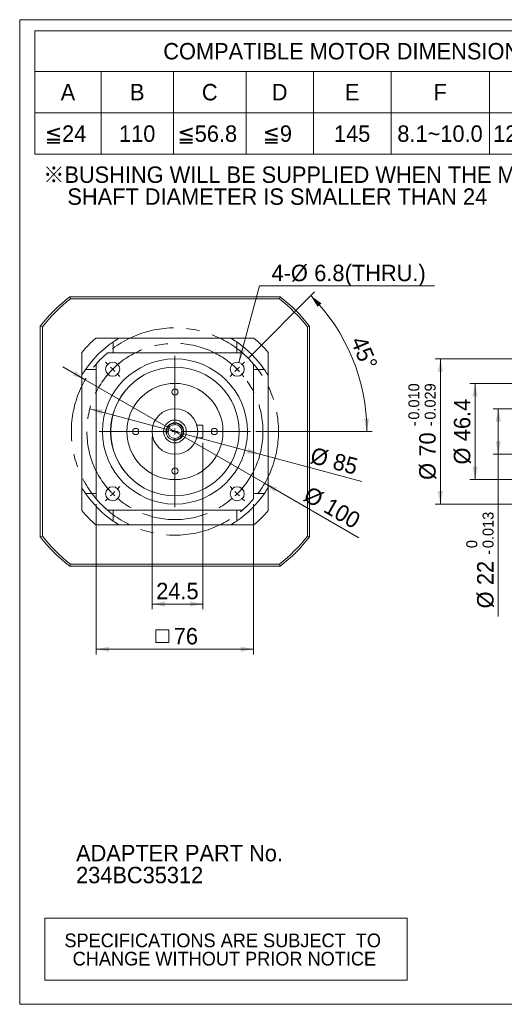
# Model space of a CAD drawing. Header units: millimetres. Extents: x 25 to 718, y 25 to 500.
# Tile 1 of 4: x 25 to 259, y 25 to 500. Entities that reach past the tile are written whole.
import ezdxf

# ---------------------------------------------------------------- set-up
doc = ezdxf.new("R2010")
doc.units = ezdxf.units.MM
doc.header["$LTSCALE"] = 2.5
doc.linetypes.add('CENTERX2', pattern=[20.32, 12.7, -2.54, 2.54, -2.54])
doc.styles.add('SLDTEXTSTYLE0', font='ARIAL.TTF', dxfattribs={"width": 0.948})
doc.styles.add('SLDTEXTSTYLE4', font='ARIAL.TTF', dxfattribs={"width": 0.948, "bigfont": 'bigfont'})
doc.styles.add('SLDTEXTSTYLE5', font='MINGLIU.TTC', dxfattribs={"bigfont": 'bigfont'})
doc.dimstyles.new('SLDDIMSTYLE0', dxfattribs={"dimtxt": 7.704956, "dimasz": 6.25, "dimexe": 0, "dimexo": 0.0625, "dimgap": 1.926239, "dimtad": 1, "dimdec": 4, "dimrnd": 1e-09, "dimzin": 12, "dimdsep": 46, "dimtxsty": 'SLDTEXTSTYLE0', "dimsah": 1, "dimcen": 0.09, "dimadec": 0, "dimazin": 0, "dimtol": 1, "dimtm": 0.013, "dimtfac": 1, "dimtdec": 3, "dimtofl": 0, "dimtmove": 0, "dimatfit": 3, "dimfxl": 0, "dimtolj": 1, "dimarcsym": 0})
doc.dimstyles.new('SLDDIMSTYLE1', dxfattribs={"dimtxt": 7.704956, "dimasz": 6.25, "dimexe": 0, "dimexo": 0.0625, "dimgap": 1.926239, "dimtad": 1, "dimdec": 4, "dimrnd": 1e-09, "dimzin": 12, "dimdsep": 46, "dimtxsty": 'SLDTEXTSTYLE0', "dimsah": 1, "dimcen": 0.09, "dimadec": 0, "dimazin": 0, "dimtol": 1, "dimtp": -0.01, "dimtm": 0.029, "dimtfac": 1, "dimtdec": 3, "dimtofl": 0, "dimtmove": 0, "dimatfit": 3, "dimfxl": 0, "dimtolj": 1, "dimtzin": 0, "dimarcsym": 0})
doc.dimstyles.new('SLDDIMSTYLE2', dxfattribs={"dimtxt": 7.704956, "dimasz": 6.25, "dimexe": 0, "dimexo": 0.0625, "dimgap": 1.926239, "dimtad": 1, "dimdec": 4, "dimrnd": 1e-09, "dimzin": 12, "dimdsep": 46, "dimtxsty": 'SLDTEXTSTYLE0', "dimsah": 1, "dimcen": 0.09, "dimadec": 0, "dimazin": 0, "dimtfac": 1, "dimtdec": 4, "dimtofl": 0, "dimtmove": 0, "dimatfit": 3, "dimfxl": 0, "dimtolj": 1, "dimtzin": 12, "dimarcsym": 0})
doc.dimstyles.new('SLDDIMSTYLE7', dxfattribs={"dimtxt": 7.704956, "dimasz": 6.25, "dimexe": 0, "dimexo": 0.0625, "dimgap": 1.926239, "dimtad": 1, "dimdec": 4, "dimrnd": 1e-09, "dimzin": 12, "dimdsep": 46, "dimtxsty": 'SLDTEXTSTYLE0', "dimsah": 1, "dimcen": 0.09, "dimadec": 0, "dimazin": 0, "dimtfac": 1, "dimtdec": 4, "dimtmove": 0, "dimatfit": 3, "dimfxl": 0, "dimtolj": 1, "dimtzin": 12, "dimarcsym": 0})
doc.dimstyles.new('SLDDIMSTYLE8', dxfattribs={"dimtxt": 7.704956, "dimasz": 6.25, "dimexe": 0, "dimexo": 0.0625, "dimgap": 1.926239, "dimtad": 1, "dimdec": 4, "dimlfac": 2.5, "dimzin": 12, "dimdsep": 46, "dimtxsty": 'SLDTEXTSTYLE0', "dimsah": 1, "dimcen": 0.09, "dimadec": 4, "dimazin": 0, "dimtfac": 1, "dimtdec": 4, "dimtofl": 0, "dimtmove": 0, "dimatfit": 3, "dimfxl": 0, "dimtolj": 1, "dimtzin": 12, "dimarcsym": 0})
doc.dimstyles.new('SLDDIMSTYLE9', dxfattribs={"dimtxt": 7.704956, "dimasz": 6.25, "dimexe": 0, "dimexo": 0.0625, "dimgap": 1.926239, "dimtad": 0, "dimtih": 1, "dimtoh": 1, "dimdec": 4, "dimrnd": 1e-09, "dimzin": 12, "dimdsep": 46, "dimtxsty": 'SLDTEXTSTYLE0', "dimsah": 1, "dimcen": 0.09, "dimadec": 0, "dimazin": 0, "dimtfac": 1, "dimtdec": 4, "dimtofl": 0, "dimtmove": 0, "dimatfit": 3, "dimfxl": 0, "dimtolj": 1, "dimtzin": 12, "dimarcsym": 0})

# ---------------------------------------------------------------- blocks, each defined once
blk = doc.blocks.new('SW_NOTE_0')
at = {"color": 0, "linetype": 'Continuous', "lineweight": 0, "attachment_point": 1, "style": 'SLDTEXTSTYLE0'}
for s, insert, char_height in [('ADAPTER PART No.', (0, 10.23), 7.9375), ('234BC35312', (0, -0.35), 7.937)]:
    blk.add_mtext(s, dxfattribs=dict(at, insert=insert, char_height=char_height))
blk = doc.blocks.new('SW_NOTE_1')
at = {"color": 0, "linetype": 'Continuous', "lineweight": 0, "char_height": 7.9375, "attachment_point": 1}
for s, insert, style in [('\\M+181A6BUSHING WILL BE SUPPLIED WHEN THE MOTOR', (0, 10.23), 'SLDTEXTSTYLE4'), ('    SHAFT DIAMETER IS SMALLER THAN 24', (0, -0.35), 'SLDTEXTSTYLE0')]:
    blk.add_mtext(s, dxfattribs=dict(at, insert=insert, style=style))
blk = doc.blocks.new('SW_TABLEANNOTATION_0')
at = {"color": 0, "linetype": 'Continuous', "lineweight": 0}
for p, q in [((0, 0), (0, -30)), ((175, 0), (0, 0)), ((175, -30), (175, 0)), ((0, -30), (175, -30))]:
    blk.add_line(p, q, dxfattribs=at)
at = {"color": 0, "linetype": 'Continuous', "lineweight": 0, "char_height": 6.6146, "attachment_point": 1, "style": 'SLDTEXTSTYLE0'}
for s, insert in [('SPECIFICATIONS ARE SUBJECT  TO ', (9.52, -7.46)), ('CHANGE WITHOUT PRIOR NOTICE', (13.51, -16.27))]:
    blk.add_mtext(s, dxfattribs=dict(at, insert=insert))
blk = doc.blocks.new('SW_TABLEANNOTATION_1')
at = {"color": 0, "linetype": 'Continuous', "lineweight": 0}
for p, q in [((0, 0), (0, -59.5)), ((304.42, 0), (0, 0)), ((304.42, -59.5), (304.42, 0)), ((0, -19.5), (304.42, -19.5)), ((31.92, -19.5), (31.92, -59.5)), ((66.92, -19.5), (66.92, -59.5)), ((101.92, -19.5), (101.92, -59.5)), ((134.42, -19.5), (134.42, -59.5)), ((171.92, -19.5), (171.92, -59.5)), ((219.42, -19.5), (219.42, -59.5)), ((264.42, -19.5), (264.42, -59.5)), ((0, -39.5), (304.42, -39.5)), ((0, -59.5), (304.42, -59.5))]:
    blk.add_line(p, q, dxfattribs=at)
at = {"color": 0, "linetype": 'Continuous', "lineweight": 0, "attachment_point": 1}
for s, insert, char_height, style in [('COMPATIBLE MOTOR DIMENSIONS', (61.96, -5.82), 7.9375, 'SLDTEXTSTYLE0'), ('A', (12.43, -25.57), 7.94, 'SLDTEXTSTYLE0'), ('B', (45.89, -25.57), 7.94, 'SLDTEXTSTYLE0'), ('C', (80.59, -25.57), 7.94, 'SLDTEXTSTYLE0'), ('D', (114.34, -25.57), 7.94, 'SLDTEXTSTYLE0'), ('E', (149.64, -25.57), 7.94, 'SLDTEXTSTYLE0'), ('F', (192.43, -25.57), 7.94, 'SLDTEXTSTYLE0'), ('H', (238.09, -25.57), 7.94, 'SLDTEXTSTYLE0'), ('L', (281.48, -25.57), 7.94, 'SLDTEXTSTYLE0'), ('\\M+1818524', (4.79, -45.57), 7.937, 'SLDTEXTSTYLE4'), ('110', (40.6, -45.57), 7.937, 'SLDTEXTSTYLE0'), ('\\M+1818556.8', (68.83, -45.57), 7.9375, 'SLDTEXTSTYLE4'), ('\\M+181859', (109.93, -45.57), 7.937, 'SLDTEXTSTYLE4'), ('145', (144.35, -45.57), 7.937, 'SLDTEXTSTYLE0'), ('8.1~10.0', (174.94, -45.57), 7.937, 'SLDTEXTSTYLE0'), ('120~140', (221.19, -45.57), 7.937, 'SLDTEXTSTYLE0'), ('\\M+18186', (267.66, -45.81), 7.937, 'SLDTEXTSTYLE5'), ('C-15', (278.24, -45.64), 7.937, 'SLDTEXTSTYLE0')]:
    blk.add_mtext(s, dxfattribs=dict(at, insert=insert, char_height=char_height, style=style))
blk = doc.blocks.new('*D10')
at = {"color": 7, "linetype": 'Continuous', "lineweight": 0}
for p, q in [((284.29, 312.33), (253.54, 312.33)), ((256.04, 312.33), (256.04, 290.33)), ((284.29, 290.33), (253.54, 290.33)), ((256.04, 290.33), (256.04, 212.04))]:
    blk.add_line(p, q, dxfattribs=at)
for points in [[(256.04, 312.33), (254.79, 306.08), (257.29, 306.08)], [(256.04, 290.33), (257.29, 296.58), (254.79, 296.58)]]:
    blk.add_solid(points, dxfattribs=at)
at = {"color": 7, "linetype": 'Continuous', "lineweight": 0, "attachment_point": 1, "rotation": 90, "style": 'SLDTEXTSTYLE0'}
for s, insert, char_height in [('0.013', (248.47, 245.07), 5.292), ('0', (240.59, 245.07), 5.29), ('-', (248.47, 241.85), 5.29), ('22', (245.8, 227.25), 7.937), ('%%c', (245.8, 216.01), 7.937)]:
    blk.add_mtext(s, dxfattribs=dict(at, insert=insert, char_height=char_height))
blk = doc.blocks.new('*D11')
at = {"color": 7, "linetype": 'Continuous', "lineweight": 0}
for p, q in [((322.29, 336.33), (225.58, 336.33)), ((228.08, 336.33), (228.08, 266.33)), ((322.29, 266.33), (225.58, 266.33))]:
    blk.add_line(p, q, dxfattribs=at)
for points in [[(228.08, 336.33), (226.83, 330.08), (229.33, 330.08)], [(228.08, 266.33), (229.33, 272.58), (226.83, 272.58)]]:
    blk.add_solid(points, dxfattribs=at)
at = {"color": 7, "linetype": 'Continuous', "lineweight": 0, "attachment_point": 1, "rotation": 90, "style": 'SLDTEXTSTYLE0'}
for s, insert, char_height in [('0.010', (212.64, 307.05), 5.292), ('0.029', (220.52, 307.05), 5.292), ('-', (212.64, 303.82), 5.29), ('-', (220.52, 303.82), 5.29), ('70', (217.85, 289.23), 7.937), ('%%c', (217.85, 277.99), 7.937)]:
    blk.add_mtext(s, dxfattribs=dict(at, insert=insert, char_height=char_height))
blk = doc.blocks.new('*D17')
at = {"color": 7, "linetype": 'Continuous', "lineweight": 0}
for p, q in [((320.29, 324.53), (242.33, 324.53)), ((244.83, 324.53), (244.83, 278.13)), ((320.29, 278.13), (242.33, 278.13))]:
    blk.add_line(p, q, dxfattribs=at)
for points in [[(244.83, 324.53), (243.58, 318.28), (246.08, 318.28)], [(244.83, 278.13), (246.08, 284.38), (243.58, 284.38)]]:
    blk.add_solid(points, dxfattribs=at)
at = {"color": 7, "linetype": 'Continuous', "lineweight": 0, "char_height": 7.937, "attachment_point": 1, "rotation": 90, "style": 'SLDTEXTSTYLE0'}
for s, insert in [('46.4', (234.59, 296.67)), ('%%c', (234.59, 285.43))]:
    blk.add_mtext(s, dxfattribs=dict(at, insert=insert))
blk = doc.blocks.new('*D28')
at = {"color": 7, "linetype": 'Continuous', "lineweight": 0}
for p, q in [((56.64, 326.33), (45.82, 332.58)), ((143.25, 276.33), (56.64, 326.33)), ((143.25, 276.33), (188.68, 250.1))]:
    blk.add_line(p, q, dxfattribs=at)
for points in [[(56.64, 326.33), (51.86, 330.54), (50.61, 328.38)], [(143.25, 276.33), (148.03, 272.13), (149.28, 274.29)]]:
    blk.add_solid(points, dxfattribs=at)
at = {"color": 7, "linetype": 'Continuous', "lineweight": 0, "char_height": 7.937, "attachment_point": 1, "rotation": 330, "style": 'SLDTEXTSTYLE0'}
for s, insert in [('%%c', (165.35, 275.37)), ('100', (175.08, 269.75))]:
    blk.add_mtext(s, dxfattribs=dict(at, insert=insert))
blk = doc.blocks.new('*D29')
at = {"color": 7, "linetype": 'Continuous', "lineweight": 0}
for q in [(58.89, 312.33), (190.18, 277.16)]:
    blk.add_line((141, 290.34), q, dxfattribs=at)
for points in [[(58.89, 312.33), (64.61, 309.51), (65.25, 311.92)], [(141, 290.34), (135.28, 293.16), (134.64, 290.75)]]:
    blk.add_solid(points, dxfattribs=at)
at = {"color": 7, "linetype": 'Continuous', "lineweight": 0, "char_height": 7.937, "attachment_point": 1, "rotation": 345, "style": 'SLDTEXTSTYLE0'}
for s, insert in [('%%c', (166.78, 294)), ('85', (177.64, 291.09))]:
    blk.add_mtext(s, dxfattribs=dict(at, insert=insert))
blk = doc.blocks.new('*D30')
at = {"color": 7, "linetype": 'Continuous', "lineweight": 0}
for p, q in [((135.23, 336.62), (167.26, 368.65)), ((138.94, 301.33), (195.14, 301.33))]:
    blk.add_line(p, q, dxfattribs=at)
blk.add_arc((99.94, 301.33), 92.69, 0, 45, dxfattribs=at)
for points in [[(165.49, 366.88), (168.84, 361.46), (170.67, 363.17)], [(192.64, 301.33), (193.68, 307.62), (191.18, 307.54)]]:
    blk.add_solid(points, dxfattribs=at)
at = {"color": 7, "linetype": 'Continuous', "lineweight": 0, "insert": (191.98, 348.11), "char_height": 7.937, "attachment_point": 1, "rotation": 292.5, "style": 'SLDTEXTSTYLE0'}
blk.add_mtext('45°', dxfattribs=at)
blk = doc.blocks.new('SW_SYMBOL_MOD_BOX')
at = {"color": 0, "linetype": 'Continuous', "lineweight": 0}
for p, q in [((500, 500), (500, 2000)), ((500, 2000), (2000, 2000)), ((2000, 2000), (2000, 500)), ((500, 500), (2000, 500))]:
    blk.add_line(p, q, dxfattribs=at)
blk = doc.blocks.new('*D31')
at = {"color": 7, "linetype": 'Continuous', "lineweight": 0}
for p, q in [((61.94, 266.34), (61.94, 193.83)), ((137.94, 266.34), (137.94, 193.83)), ((61.94, 196.33), (137.94, 196.33))]:
    blk.add_line(p, q, dxfattribs=at)
for points in [[(61.94, 196.33), (68.19, 195.08), (68.19, 197.58)], [(137.94, 196.33), (131.69, 197.58), (131.69, 195.08)]]:
    blk.add_solid(points, dxfattribs=at)
at = {"color": 7, "linetype": 'Continuous', "lineweight": 0, "xscale": 0.004092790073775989, "yscale": 0.004092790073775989, "zscale": 0.004092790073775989, "rotation": 360.0000000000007}
blk.add_blockref('SW_SYMBOL_MOD_BOX', (88.74, 197.48), dxfattribs=at)
at = {"color": 7, "linetype": 'Continuous', "lineweight": 0, "insert": (99.39, 206.57), "char_height": 7.937, "attachment_point": 1, "style": 'SLDTEXTSTYLE0'}
blk.add_mtext('76', dxfattribs=at)
blk = doc.blocks.new('*D33')
at = {"color": 7, "linetype": 'Continuous', "lineweight": 0}
for p, q in [((88.94, 298.83), (88.94, 215.61)), ((113.44, 295.83), (113.44, 215.61)), ((88.94, 218.11), (113.44, 218.11))]:
    blk.add_line(p, q, dxfattribs=at)
for points in [[(88.94, 218.11), (95.19, 216.86), (95.19, 219.36)], [(113.44, 218.11), (107.19, 219.36), (107.19, 216.86)]]:
    blk.add_solid(points, dxfattribs=at)
at = {"color": 7, "linetype": 'Continuous', "lineweight": 0, "insert": (90.91, 228.34), "char_height": 7.937, "attachment_point": 1, "style": 'SLDTEXTSTYLE0'}
blk.add_mtext('24.5', dxfattribs=at)
blk = doc.blocks.new('*D34')
at = {"color": 7, "linetype": 'Continuous', "lineweight": 0}
for p, q in [((130.87, 334.67), (140.71, 371.57)), ((140.71, 371.57), (225.26, 371.57))]:
    blk.add_line(p, q, dxfattribs=at)
blk.add_solid([(130.87, 334.67), (133.69, 340.39), (131.28, 341.03)], dxfattribs=at)
at = {"color": 7, "linetype": 'Continuous', "lineweight": 0, "char_height": 7.937, "attachment_point": 1, "style": 'SLDTEXTSTYLE0'}
for s, insert in [('4-', (146.56, 381.8)), ('%%c', (155.96, 381.8)), ('6.8', (167.2, 381.8)), ('(THRU.)', (181.9, 381.8))]:
    blk.add_mtext(s, dxfattribs=dict(at, insert=insert))
blk = doc.blocks.new('SW_CENTERMARKSYMBOL_0')
at = {"color": 0, "linetype": 'Continuous', "lineweight": 0}
for p, q in [((0, 3), (0, 36.5)), ((-3, 0), (-36.5, 0)), ((0, 0), (-1.5, 0)), ((0, 0), (0, 1.5)), ((0, 0), (0, -1.5)), ((0, 0), (1.5, 0)), ((3, 0), (36.5, 0)), ((0, -3), (0, -36.5))]:
    blk.add_line(p, q, dxfattribs=at)
blk = doc.blocks.new('SW_CENTERMARKSYMBOL_1')
at = {"color": 0, "linetype": 'Continuous', "lineweight": 0}
for p, q in [((-62.23, 2.12), (-63.57, 3.46)), ((-60.1, 0), (-61.16, 1.06)), ((0, 0), (-1.06, -1.06)), ((0, 0), (1.06, 1.06)), ((2.12, 2.12), (3.46, 3.46)), ((-60.1, 0), (-59.04, -1.06)), ((-57.98, -2.12), (-56.64, -3.46)), ((-2.12, -2.12), (-3.46, -3.46)), ((-57.98, -57.98), (-56.64, -56.64)), ((-2.12, -57.98), (-3.46, -56.64)), ((-60.1, -60.1), (-61.16, -61.16)), ((-60.1, -60.1), (-59.04, -59.04)), ((0, -60.1), (-1.06, -59.04)), ((0, -60.1), (1.06, -61.16)), ((-62.23, -62.23), (-63.57, -63.57)), ((2.12, -62.23), (3.46, -63.57))]:
    blk.add_line(p, q, dxfattribs=at)
for start, end in [(132.9778, 135), (128.3941, 130.9556), (49.0444, 51.6059), (45, 47.0222), (42.9778, 45), (139.0444, 141.6059), (135, 137.0222), (38.3941, 40.9556), (218.3941, 220.9556), (319.0444, 321.6059), (222.9778, 225), (225, 227.0222), (312.9778, 315), (315, 317.0222), (229.0444, 231.6059), (308.3941, 310.9556)]:
    blk.add_arc((-30.05, -30.05), 42.5, start, end, dxfattribs=at)

msp = doc.modelspace()

# ---------------------------------------------------------------- linework, layer by layer
at = {"color": 7, "linetype": 'Continuous', "lineweight": 0}
for p, q in [((25, 500), (717.5, 500)), ((25, 25), (25, 500)), ((25, 25), (717.5, 25))]:
    msp.add_line(p, q, dxfattribs=at)
at = {"color": 7, "linetype": 'Continuous', "lineweight": 15}
for p, q in [((49.13866, 366.334984), (49.484285, 365.334989)), ((49.13866, 366.334984), (150.750669, 366.334984)), ((150.750669, 366.334984), (150.405044, 365.334989)), ((150.405044, 365.334989), (49.484285, 365.334989)), ((34.944667, 352.14099), (35.944661, 351.795365)), ((34.944667, 250.528981), (34.944667, 352.14099)), ((35.944661, 351.795365), (35.944661, 250.874606)), ((164.944662, 352.14099), (163.944667, 351.795365)), ((163.944667, 250.874606), (163.944667, 351.795365)), ((164.944662, 352.14099), (164.944662, 250.528981)), ((70.084665, 344.516353), (70.084665, 342.512668)), ((70.084665, 342.220419), (70.084665, 342.512668)), ((129.804663, 342.511763), (129.804663, 344.516353)), ((129.804663, 342.512668), (129.804663, 342.220419)), ((132.440819, 339.334985), (67.44851, 339.334985)), ((61.944665, 333.83114), (61.944665, 268.838832)), ((137.944663, 268.838832), (137.944663, 333.83114)), ((58.766982, 331.194985), (59.059231, 331.194985)), ((140.830098, 331.194985), (141.122347, 331.194985)), ((143.126031, 331.194985), (141.122347, 331.194985)), ((110.527669, 304.334986), (113.444665, 304.334986)), ((113.444665, 298.334986), (113.444665, 304.334986)), ((110.527669, 298.334986), (113.444665, 298.334986)), ((59.059231, 271.474987), (58.766982, 271.474987)), ((141.122347, 271.474987), (140.830098, 271.474987)), ((141.121442, 271.474987), (143.126031, 271.474987)), ((67.44851, 263.334987), (132.440819, 263.334987)), ((70.084665, 260.157303), (70.084665, 260.449552)), ((129.804663, 260.449552), (129.804663, 260.157303)), ((35.944661, 250.874606), (34.944667, 250.528981)), ((163.944667, 250.874606), (164.944662, 250.528981)), ((49.484285, 237.334983), (49.13866, 236.334988)), ((150.750669, 236.334988), (49.13866, 236.334988)), ((49.484285, 237.334983), (150.405044, 237.334983)), ((150.405044, 237.334983), (150.750669, 236.334988))]:
    msp.add_line(p, q, dxfattribs=at)
at = {"color": 7, "linetype": 'CENTERX2', "lineweight": 0}
for radius in [50, 42.5]:
    msp.add_circle((99.944664, 301.334986), radius, dxfattribs=at)
at = {"color": 7, "linetype": 'Continuous', "lineweight": 15}
for centre, radius in [((99.944664, 301.334986), 35), ((69.892626, 331.387024), 3.4), ((129.996702, 331.387024), 3.4), ((99.944664, 301.334986), 31.025), ((99.944664, 301.334986), 31), ((99.944664, 301.334986), 23.2), ((99.944664, 320.334986), 1.5), ((99.944664, 301.334986), 11), ((99.944664, 301.334986), 5.5), ((99.944664, 301.334986), 4.25), ((99.944664, 301.334986), 3.4), ((80.944664, 301.334986), 1.5), ((118.944664, 301.334986), 1.5), ((99.944664, 282.334986), 1.5), ((69.892626, 271.282948), 3.4), ((129.996702, 271.282948), 3.4)]:
    msp.add_circle(centre, radius, dxfattribs=at)
for radius, start, end in [(82.5, 128.01227954, 141.98772046), (82.5, 38.01227954, 51.98772046), (81.5, 128.25378109, 141.74621891), (81.5, 38.25378109, 51.74621891), (59, 130.29614333, 139.70385667), (52.5, 124.76185874, 145.33193364), (52.5, 121.00271913, 124.66393466), (52.5, 55.33606534, 58.99728087), (52.5, 34.76185874, 55.33193364), (59, 40.29614333, 49.70385667), (50, 130.53580211, 139.46419789), (50, 40.53580211, 49.46419789), (52.5, 145.33606534, 148.99728087), (52.5, 31.00271913, 34.66393466), (52.5, 211.00271913, 214.66393466), (52.5, 214.76185874, 235.33193364), (52.5, 304.76185874, 325.33193364), (52.5, 325.33606534, 328.99728087), (50, 220.53580211, 229.46419789), (50, 310.53580211, 319.46419789), (59, 220.29614333, 229.70385667), (59, 310.29614333, 319.70385667), (52.5, 235.33606534, 238.99728087), (52.5, 301.00271913, 304.66393466), (82.5, 218.01227954, 231.98772046), (81.5, 218.25378109, 231.74621891), (81.5, 308.25378109, 321.74621891), (82.5, 308.01227954, 321.98772046)]:
    msp.add_arc((99.944664, 301.334986), radius, start, end, dxfattribs=at)
at = {"color": 7, "linetype": 'Continuous', "lineweight": 0}
msp.add_arc((99.944664, 301.334986), 4, 255, 195, dxfattribs=at)
at = {"color": 7, "linetype": 'Continuous', "lineweight": 15}
for points, knots in [([(72.90303, 346.334988), (71.013085, 346.334988), (67.228242, 346.334988), (63.602394, 346.334988), (61.787097, 346.334988)], [0, 0, 0, 0, 0.499345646, 1, 1, 1, 1]), ([(70.084665, 339.334985), (70.084665, 339.704942), (70.084665, 340.265117), (70.084665, 340.844975), (70.084665, 341.246723), (70.084665, 341.591329), (70.084665, 341.86729), (70.084665, 342.174824), (70.084665, 342.201085), (70.084665, 342.220419)], [0, 0, 0, 0, 0.1627250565, 0.2463923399, 0.3330707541, 0.4368654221, 0.5476734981, 0.6669784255, 1, 1, 1, 1]), ([(126.986299, 346.334988), (125.309576, 346.334988), (121.956739, 346.334988), (116.581702, 346.334988), (110.87398, 346.334988), (104.852076, 346.334988), (98.63987, 346.334988), (92.345274, 346.334988), (86.087295, 346.334988), (79.548005, 346.334988), (75.263788, 346.334988), (72.90303, 346.334988)], [0, 0, 0, 0, 0.0990701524, 0.1981042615, 0.3057533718, 0.4136929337, 0.5211198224, 0.6341048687, 0.7476591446, 0.8609510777, 1, 1, 1, 1]), ([(138.102232, 346.334988), (135.494303, 346.334988), (131.858284, 346.334988), (128.06021, 346.334988), (126.986299, 346.334988)], [0, 0, 0, 0, 0.7172483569, 1, 1, 1, 1]), ([(129.804663, 342.220419), (129.804663, 342.211302), (129.804663, 342.194512), (129.804663, 342.049285), (129.804663, 341.749401), (129.804663, 341.315126), (129.804663, 340.835987), (129.804663, 340.271719), (129.804663, 339.708749), (129.804663, 339.334985)], [0, 0, 0, 0, 0.1854998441, 0.3415844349, 0.511243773, 0.6757478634, 0.7521215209, 0.8354294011, 1, 1, 1, 1]), ([(54.944662, 339.492553), (54.944662, 336.884625), (54.944662, 333.248606), (54.944662, 329.450532), (54.944662, 328.37662)], [0, 0, 0, 0, 0.7172483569, 1, 1, 1, 1]), ([(144.944666, 328.37662), (144.944666, 330.266565), (144.944666, 334.051408), (144.944666, 337.677256), (144.944666, 339.492553)], [0, 0, 0, 0, 0.499345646, 1, 1, 1, 1]), ([(54.944662, 328.37662), (54.944662, 326.699897), (54.944662, 323.347061), (54.944662, 317.972024), (54.944662, 312.264302), (54.944662, 306.242398), (54.944662, 300.030191), (54.944662, 293.735596), (54.944662, 287.477617), (54.944662, 280.938326), (54.944662, 276.654109), (54.944662, 274.293351)], [0, 0, 0, 0, 0.0990701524, 0.1981042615, 0.3057533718, 0.4136929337, 0.5211198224, 0.6341048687, 0.7476591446, 0.8609510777, 1, 1, 1, 1]), ([(58.767887, 331.194985), (58.468054, 331.194985), (57.798208, 331.194985), (57.131549, 331.194985), (56.763297, 331.194985)], [0, 0, 0, 0, 0.4476149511, 1, 1, 1, 1]), ([(59.059231, 331.194985), (59.068348, 331.194985), (59.085138, 331.194985), (59.230365, 331.194985), (59.530249, 331.194985), (59.964524, 331.194985), (60.443663, 331.194985), (61.007931, 331.194985), (61.570901, 331.194985), (61.944665, 331.194985)], [0, 0, 0, 0, 0.1854998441, 0.3415844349, 0.511243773, 0.6757478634, 0.7521215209, 0.8354294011, 1, 1, 1, 1]), ([(137.944663, 331.194985), (138.31462, 331.194985), (138.874795, 331.194985), (139.454653, 331.194985), (139.856402, 331.194985), (140.201007, 331.194985), (140.476968, 331.194985), (140.784502, 331.194985), (140.810763, 331.194985), (140.830098, 331.194985)], [0, 0, 0, 0, 0.1627250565, 0.2463923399, 0.3330707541, 0.4368654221, 0.5476734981, 0.6669784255, 1, 1, 1, 1]), ([(144.944666, 274.293351), (144.944666, 276.654109), (144.944666, 280.938326), (144.944666, 287.477617), (144.944666, 293.735596), (144.944666, 300.030191), (144.944666, 306.242398), (144.944666, 312.264302), (144.944666, 317.972024), (144.944666, 323.347061), (144.944666, 326.699897), (144.944666, 328.37662)], [0, 0, 0, 0, 0.1390489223, 0.2523408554, 0.3658951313, 0.4788801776, 0.5863070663, 0.6942466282, 0.8018957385, 0.9009298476, 1, 1, 1, 1]), ([(54.944662, 274.293351), (54.944662, 272.403407), (54.944662, 268.618564), (54.944662, 264.992715), (54.944662, 263.177419)], [0, 0, 0, 0, 0.499345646, 1, 1, 1, 1]), ([(56.763297, 271.474987), (57.131549, 271.474987), (57.797909, 271.474987), (58.467451, 271.474987), (58.766982, 271.474987)], [0, 0, 0, 0, 0.5526334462, 1, 1, 1, 1]), ([(61.944665, 271.474987), (61.574709, 271.474987), (61.014533, 271.474987), (60.434676, 271.474987), (60.032927, 271.474987), (59.688321, 271.474987), (59.41236, 271.474987), (59.104826, 271.474987), (59.078565, 271.474987), (59.059231, 271.474987)], [0, 0, 0, 0, 0.1627250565, 0.2463923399, 0.3330707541, 0.4368654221, 0.5476734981, 0.6669784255, 1, 1, 1, 1]), ([(140.830098, 271.474987), (140.82098, 271.474987), (140.80419, 271.474987), (140.658964, 271.474987), (140.35908, 271.474987), (139.924804, 271.474987), (139.445666, 271.474987), (138.881397, 271.474987), (138.318428, 271.474987), (137.944663, 271.474987)], [0, 0, 0, 0, 0.1854998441, 0.3415844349, 0.511243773, 0.6757478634, 0.7521215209, 0.8354294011, 1, 1, 1, 1]), ([(144.944666, 263.177419), (144.944666, 265.785347), (144.944666, 269.421366), (144.944666, 273.21944), (144.944666, 274.293351)], [0, 0, 0, 0, 0.7172483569, 1, 1, 1, 1]), ([(70.084665, 260.449552), (70.084665, 260.45867), (70.084665, 260.47546), (70.084665, 260.620686), (70.084665, 260.92057), (70.084665, 261.354846), (70.084665, 261.833985), (70.084665, 262.398253), (70.084665, 262.961222), (70.084665, 263.334987)], [0, 0, 0, 0, 0.1854998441, 0.3415844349, 0.511243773, 0.6757478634, 0.7521215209, 0.8354294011, 1, 1, 1, 1]), ([(129.804663, 263.334987), (129.804663, 262.96503), (129.804663, 262.404855), (129.804663, 261.824997), (129.804663, 261.423248), (129.804663, 261.078643), (129.804663, 260.802682), (129.804663, 260.495148), (129.804663, 260.468887), (129.804663, 260.449552)], [0, 0, 0, 0, 0.1627250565, 0.2463923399, 0.3330707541, 0.4368654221, 0.5476734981, 0.6669784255, 1, 1, 1, 1]), ([(70.084665, 260.158209), (70.084665, 259.858376), (70.084665, 259.18853), (70.084665, 258.521871), (70.084665, 258.153619)], [0, 0, 0, 0, 0.4476149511, 1, 1, 1, 1]), ([(129.804663, 258.153619), (129.804663, 258.521871), (129.804663, 259.188231), (129.804663, 259.857773), (129.804663, 260.157303)], [0, 0, 0, 0, 0.5526334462, 1, 1, 1, 1]), ([(61.787097, 256.334984), (64.395025, 256.334984), (68.031044, 256.334984), (71.829118, 256.334984), (72.90303, 256.334984)], [0, 0, 0, 0, 0.7172483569, 1, 1, 1, 1]), ([(72.90303, 256.334984), (75.263788, 256.334984), (79.548005, 256.334984), (86.087295, 256.334984), (92.345274, 256.334984), (98.63987, 256.334984), (104.852076, 256.334984), (110.87398, 256.334984), (116.581702, 256.334984), (121.956739, 256.334984), (125.309576, 256.334984), (126.986299, 256.334984)], [0, 0, 0, 0, 0.1390489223, 0.2523408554, 0.3658951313, 0.4788801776, 0.5863070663, 0.6942466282, 0.8018957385, 0.9009298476, 1, 1, 1, 1]), ([(126.986299, 256.334984), (128.876243, 256.334984), (132.661086, 256.334984), (136.286935, 256.334984), (138.102232, 256.334984)], [0, 0, 0, 0, 0.499345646, 1, 1, 1, 1])]:
    msp.add_open_spline(points, degree=3, knots=knots, dxfattribs=at)

# ---------------------------------------------------------------- block references
at = {"color": 7, "linetype": 'Continuous', "lineweight": 0}
for name, p in [('SW_TABLEANNOTATION_1', (32.365974, 494.580975)), ('SW_NOTE_1', (36.338371, 418.980213)), ('SW_CENTERMARKSYMBOL_0', (99.944664, 301.334986)), ('SW_CENTERMARKSYMBOL_1', (129.996702, 331.387024)), ('SW_NOTE_0', (52.229167, 91.684248)), ('SW_TABLEANNOTATION_0', (37.075901, 66.600995))]:
    msp.add_blockref(name, p, dxfattribs=at)

# ---------------------------------------------------------------- dimensions: what is measured, and where the dimension line sits
dim = msp.add_diameter_dim_2p(p1=(129.120564, 328.101848), p2=(130.87284, 334.6722), text='4-<>(THRU.)', dimstyle='SLDDIMSTYLE9', dxfattribs=at)
dim.commit()
dim.dimension.update_dxf_attribs({"geometry": '*D34', "text_midpoint": (183.921874, 377.482886), "dimtype": 163})
dim = msp.add_angular_dim_2l(base=(185.582338, 336.807272), line1=((133.461526, 334.851847), (126.531879, 327.922201)), line2=((136.444664, 301.334986), (63.444664, 301.334986)), dimstyle='SLDDIMSTYLE8', dxfattribs=at)
dim.commit()
dim.dimension.update_dxf_attribs({"geometry": '*D30', "text_midpoint": (185.582338, 336.807272), "dimtype": 162})
for p1, p2, picture, middle in [((143.245934, 276.334986), (56.643394, 326.334986), '*D28', (172.923869, 259.200462)), ((140.996512, 290.335177), (58.892817, 312.334795), '*D29', (175.459286, 281.100936))]:
    dim = msp.add_diameter_dim_2p(p1=p1, p2=p2, dimstyle='SLDDIMSTYLE7', dxfattribs=at)
    dim.commit()
    dim.dimension.update_dxf_attribs({"geometry": picture, "text_midpoint": middle, "dimtype": 163})
for base, p1, p2, dimstyle, picture, middle in [((228.084095, 266.334986), (324.793011, 336.334986), (324.793011, 266.334986), 'SLDDIMSTYLE1', '*D11', (228.084095, 301.334986)), ((244.825391, 278.134986), (322.793011, 324.534986), (322.793011, 278.134986), 'SLDDIMSTYLE2', '*D17', (244.825391, 301.334986)), ((256.036004, 290.334986), (286.793011, 312.334986), (286.793011, 290.334986), 'SLDDIMSTYLE0', '*D10', (256.036004, 239.361216))]:
    dim = msp.add_linear_dim(base=base, p1=p1, p2=p2, angle=90, text='%%c<>', dimstyle=dimstyle, dxfattribs=at)
    dim.commit()
    dim.dimension.update_dxf_attribs({"geometry": picture, "text_midpoint": middle, "dimtype": 160})
dim = msp.add_linear_dim(base=(113.444664, 218.109815), p1=(88.944664, 301.334986), p2=(113.444664, 298.334986), dimstyle='SLDDIMSTYLE2', dxfattribs=at)
dim.commit()
dim.dimension.update_dxf_attribs({"geometry": '*D33', "text_midpoint": (101.194664, 218.109815), "dimtype": 160})
dim = msp.add_linear_dim(base=(137.944664, 196.334986), p1=(61.944664, 268.838832), p2=(137.944664, 268.838832), text='{\\fGDT;o}<>', dimstyle='SLDDIMSTYLE2', dxfattribs=at)
dim.commit()
dim.dimension.update_dxf_attribs({"geometry": '*D31', "text_midpoint": (99.944664, 196.334986), "dimtype": 160})

doc.saveas('drawing.dxf')
